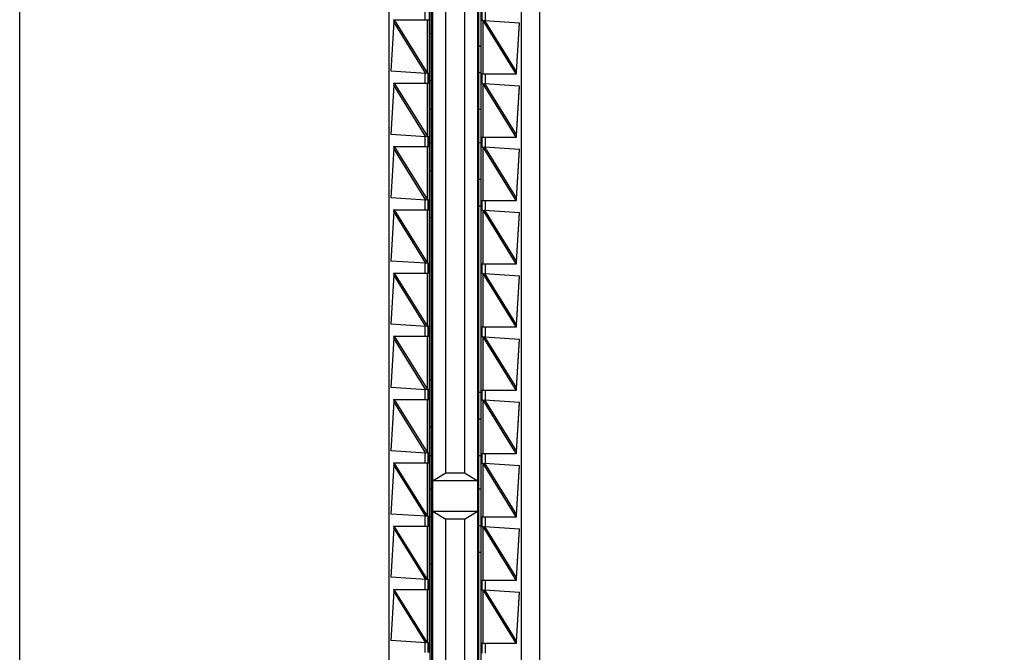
# Model space of a CAD drawing. Header units: inches. Extents: x 0 to 22, y 0 to 17.
# Tile 51 of 56: x 15.9 to 17.4, y 8.8 to 9.8. Entities that reach past the tile are written whole.
import ezdxf

# ---------------------------------------------------------------- set-up
doc = ezdxf.new("R2010")
doc.units = ezdxf.units.IN
doc.header["$LTSCALE"] = 1.21
doc.header["$MEASUREMENT"] = 0
doc.layers.get('0').update_dxf_attribs({"linetype": 'CONTINUOUS'})
doc.layers.add('DIMENSIONS', color=7, linetype='CONTINUOUS')
doc.styles.get("Standard").update_dxf_attribs({"font": 'txt', "width": 0.8})
doc.dimstyles.new('DIMSTYLE_2', dxfattribs={"dimtxt": 0.125, "dimasz": 0.18, "dimexe": 0.18, "dimexo": 0.0625, "dimgap": 0.09, "dimtad": 0, "dimtih": 1, "dimtoh": 1, "dimdec": 3, "dimzin": 4, "dimdsep": 46, "dimtxsty": 'STANDARD', "dimblk": '_FILLED', "dimblk1": '_FILLED', "dimblk2": '_FILLED', "dimcen": 0.09, "dimadec": 0, "dimazin": 0, "dimtp": 0.01, "dimtm": 0.01, "dimtfac": 1, "dimtdec": 3, "dimtofl": 0, "dimtmove": 0, "dimatfit": 3, "dimldrblk": '_FILLED', "dimfxl": 1, "dimtolj": 1, "dimtzin": 4, "dimarcsym": 0})

# ---------------------------------------------------------------- blocks, each defined once
blk = doc.blocks.new('*D17')
at = {"layer": 'DIMENSIONS', "color": 2, "linetype": 'CONTINUOUS'}
blk.add_line((16.0727, 11.5266), (16.0727, 12.1485), dxfattribs=at)
at = {"layer": 'DIMENSIONS', "color": 2, "linetype": 'CONTINUOUS', "insert": (16.0102, 12.211), "char_height": 0.125, "width": 1.225, "attachment_point": 1, "rotation": 90, "line_spacing_factor": 0.9}
blk.add_mtext('.502{\\Ftxt.shx;\\W1.000000;\\H0.125000; }[12.75]', dxfattribs=at)
blk = doc.blocks.new('_FILLED')
at = {"color": 0, "linetype": 'BYBLOCK'}
blk.add_solid([(0, 0), (-1, 0.1736), (-1, -0.1736)], dxfattribs=at)
blk = doc.blocks.new('*D19')
at = {"layer": 'DIMENSIONS', "color": 2, "linetype": 'CONTINUOUS'}
blk.add_line((16.2603, 11.339), (17.4052, 11.339), dxfattribs=at)
at = {"layer": 'DIMENSIONS', "color": 2, "linetype": 'CONTINUOUS', "insert": (17.4677, 11.4015), "char_height": 0.125, "width": 1.425, "attachment_point": 1, "line_spacing_factor": 0.9}
blk.add_mtext('4.822{\\Ftxt.shx;\\W1.000000;\\H0.125000; }[122.48]', dxfattribs=at)

msp = doc.modelspace()

# ---------------------------------------------------------------- linework, layer by layer
at = {"color": 7, "linetype": 'CONTINUOUS'}
for p, q in [((15.9377, 6.5222), (15.9377, 11.3338)), ((16.7177, 11.3338), (16.7177, 6.5222)), ((16.6247, 10.7075), (16.6247, 7.1485)), ((16.4917, 10.6564), (16.4917, 7.1997)), ((16.5577, 7.1985), (16.5577, 10.6575)), ((16.6907, 7.1997), (16.6907, 10.6564)), ((16.5534, 10.631), (16.5534, 7.225)), ((16.5557, 10.6285), (16.5557, 7.2285)), ((16.6267, 7.2275), (16.6267, 10.6275)), ((16.6297, 10.631), (16.6297, 7.225)), ((16.5774, 9.0953), (16.5774, 10.6075)), ((16.605, 10.6075), (16.605, 9.0953)), ((16.6317, 9.775), (16.6317, 9.79)), ((16.4989, 9.7732), (16.4944, 9.6991)), ((16.4988, 9.776), (16.5526, 9.776)), ((16.4988, 9.776), (16.499, 9.774)), ((16.4996, 9.776), (16.4989, 9.7732)), ((16.4989, 9.7735), (16.4989, 9.7732)), ((16.5506, 9.776), (16.5507, 9.7769)), ((16.6327, 9.775), (16.6297, 9.775)), ((16.6327, 9.775), (16.635, 9.7754)), ((16.635, 9.7754), (16.6878, 9.7719)), ((16.683, 9.6979), (16.6878, 9.7719)), ((16.683, 9.6975), (16.6878, 9.7713)), ((16.5557, 9.755), (16.5534, 9.755)), ((16.6267, 9.737), (16.6297, 9.737)), ((16.5473, 9.6957), (16.4944, 9.6991)), ((16.5496, 9.696), (16.5473, 9.6957)), ((16.5496, 9.696), (16.5526, 9.696)), ((16.5507, 9.6951), (16.5506, 9.696)), ((16.5507, 9.6951), (16.5507, 9.6819)), ((16.5507, 9.6819), (16.5507, 9.6951)), ((16.6267, 9.697), (16.6297, 9.697)), ((16.6297, 9.695), (16.6831, 9.695)), ((16.6317, 9.68), (16.6317, 9.695)), ((16.6823, 9.695), (16.683, 9.6979)), ((16.683, 9.6974), (16.683, 9.6975)), ((16.683, 9.6971), (16.683, 9.6974)), ((16.6831, 9.695), (16.683, 9.6971)), ((16.4989, 9.6782), (16.4944, 9.6041)), ((16.4988, 9.681), (16.5526, 9.681)), ((16.4988, 9.681), (16.499, 9.679)), ((16.4996, 9.681), (16.4989, 9.6782)), ((16.4989, 9.6785), (16.4989, 9.6782)), ((16.5506, 9.681), (16.5507, 9.6819)), ((16.5557, 9.6845), (16.5534, 9.6845)), ((16.6327, 9.68), (16.6297, 9.68)), ((16.6327, 9.68), (16.635, 9.6804)), ((16.635, 9.6804), (16.6878, 9.6769)), ((16.683, 9.6029), (16.6878, 9.6769)), ((16.683, 9.6025), (16.6878, 9.6763)), ((16.5534, 9.642), (16.5557, 9.642)), ((16.6267, 9.642), (16.6297, 9.642)), ((16.5473, 9.6007), (16.4944, 9.6041)), ((16.5496, 9.601), (16.5473, 9.6007)), ((16.5496, 9.601), (16.5526, 9.601)), ((16.5507, 9.6001), (16.5506, 9.601)), ((16.5507, 9.6001), (16.5507, 9.5869)), ((16.5507, 9.5869), (16.5507, 9.6001)), ((16.5534, 9.592), (16.5557, 9.592)), ((16.6267, 9.592), (16.6297, 9.592)), ((16.6297, 9.6), (16.6831, 9.6)), ((16.6317, 9.585), (16.6317, 9.6)), ((16.6823, 9.6), (16.683, 9.6029)), ((16.683, 9.6024), (16.683, 9.6025)), ((16.683, 9.6021), (16.683, 9.6024)), ((16.6831, 9.6), (16.683, 9.6021)), ((16.4989, 9.5832), (16.4944, 9.5091)), ((16.4988, 9.586), (16.5526, 9.586)), ((16.4988, 9.586), (16.499, 9.584)), ((16.4996, 9.586), (16.4989, 9.5832)), ((16.4989, 9.5835), (16.4989, 9.5832)), ((16.5506, 9.586), (16.5507, 9.5869)), ((16.6327, 9.585), (16.6297, 9.585)), ((16.6327, 9.585), (16.635, 9.5854)), ((16.635, 9.5854), (16.6878, 9.5819)), ((16.683, 9.5079), (16.6878, 9.5819)), ((16.683, 9.5075), (16.6878, 9.5813)), ((16.5557, 9.5495), (16.5534, 9.5495)), ((16.6267, 9.537), (16.6297, 9.537)), ((16.5473, 9.5057), (16.4944, 9.5091)), ((16.5496, 9.506), (16.5473, 9.5057)), ((16.5496, 9.506), (16.5526, 9.506)), ((16.5507, 9.5051), (16.5506, 9.506)), ((16.5507, 9.5051), (16.5507, 9.4919)), ((16.5507, 9.4919), (16.5507, 9.5051)), ((16.6297, 9.505), (16.6831, 9.505)), ((16.6317, 9.49), (16.6317, 9.505)), ((16.6823, 9.505), (16.683, 9.5079)), ((16.683, 9.5074), (16.683, 9.5075)), ((16.683, 9.5071), (16.683, 9.5074)), ((16.6831, 9.505), (16.683, 9.5071)), ((16.4989, 9.4882), (16.4944, 9.4141)), ((16.4988, 9.491), (16.5526, 9.491)), ((16.4988, 9.491), (16.499, 9.489)), ((16.4996, 9.491), (16.4989, 9.4882)), ((16.4989, 9.4885), (16.4989, 9.4882)), ((16.5506, 9.491), (16.5507, 9.4919)), ((16.6267, 9.497), (16.6297, 9.497)), ((16.6327, 9.49), (16.6297, 9.49)), ((16.6327, 9.49), (16.635, 9.4904)), ((16.635, 9.4904), (16.6878, 9.4869)), ((16.683, 9.4129), (16.6878, 9.4869)), ((16.683, 9.4125), (16.6878, 9.4863)), ((16.5557, 9.479), (16.5534, 9.479)), ((16.5473, 9.4107), (16.4944, 9.4141)), ((16.6823, 9.41), (16.683, 9.4129)), ((16.683, 9.4124), (16.683, 9.4125)), ((16.683, 9.4121), (16.683, 9.4124)), ((16.6831, 9.41), (16.683, 9.4121)), ((16.5496, 9.411), (16.5473, 9.4107)), ((16.5496, 9.411), (16.5526, 9.411)), ((16.5507, 9.4101), (16.5506, 9.411)), ((16.5506, 9.396), (16.5507, 9.3969)), ((16.5507, 9.4101), (16.5507, 9.3969)), ((16.5507, 9.3969), (16.5507, 9.4101)), ((16.6297, 9.41), (16.6831, 9.41)), ((16.6317, 9.395), (16.6317, 9.41)), ((16.4989, 9.3932), (16.4944, 9.3191)), ((16.4988, 9.396), (16.5526, 9.396)), ((16.4988, 9.396), (16.499, 9.394)), ((16.4996, 9.396), (16.4989, 9.3932)), ((16.4989, 9.3935), (16.4989, 9.3932)), ((16.6327, 9.395), (16.6297, 9.395)), ((16.6327, 9.395), (16.635, 9.3954)), ((16.635, 9.3954), (16.6878, 9.3919)), ((16.683, 9.3179), (16.6878, 9.3919)), ((16.683, 9.3175), (16.6878, 9.3913)), ((16.5473, 9.3157), (16.4944, 9.3191)), ((16.5496, 9.316), (16.5473, 9.3157)), ((16.5496, 9.316), (16.5526, 9.316)), ((16.5507, 9.3151), (16.5506, 9.316)), ((16.5507, 9.3151), (16.5507, 9.3019)), ((16.5507, 9.3019), (16.5507, 9.3151)), ((16.6297, 9.315), (16.6831, 9.315)), ((16.6317, 9.3), (16.6317, 9.315)), ((16.6823, 9.315), (16.683, 9.3179)), ((16.683, 9.3174), (16.683, 9.3175)), ((16.683, 9.3171), (16.683, 9.3174)), ((16.6831, 9.315), (16.683, 9.3171)), ((16.4989, 9.2982), (16.4944, 9.2241)), ((16.4988, 9.301), (16.5526, 9.301)), ((16.4988, 9.301), (16.499, 9.299)), ((16.4996, 9.301), (16.4989, 9.2982)), ((16.4989, 9.2985), (16.4989, 9.2982)), ((16.5506, 9.301), (16.5507, 9.3019)), ((16.6327, 9.3), (16.6297, 9.3)), ((16.6327, 9.3), (16.635, 9.3004)), ((16.635, 9.3004), (16.6878, 9.2969)), ((16.683, 9.2229), (16.6878, 9.2969)), ((16.683, 9.2225), (16.6878, 9.2963)), ((16.5557, 9.235), (16.5534, 9.235)), ((16.5473, 9.2207), (16.4944, 9.2241)), ((16.5496, 9.221), (16.5473, 9.2207)), ((16.5496, 9.221), (16.5526, 9.221)), ((16.5507, 9.2201), (16.5506, 9.221)), ((16.5507, 9.2201), (16.5507, 9.2069)), ((16.5507, 9.2069), (16.5507, 9.2201)), ((16.6297, 9.22), (16.6831, 9.22)), ((16.6317, 9.205), (16.6317, 9.22)), ((16.6823, 9.22), (16.683, 9.2229)), ((16.683, 9.2224), (16.683, 9.2225)), ((16.683, 9.2221), (16.683, 9.2224)), ((16.6831, 9.22), (16.683, 9.2221)), ((16.4988, 9.206), (16.5526, 9.206)), ((16.4988, 9.206), (16.499, 9.204)), ((16.4996, 9.206), (16.4989, 9.2032)), ((16.5506, 9.206), (16.5507, 9.2069)), ((16.6267, 9.217), (16.6297, 9.217)), ((16.6327, 9.205), (16.6297, 9.205)), ((16.6327, 9.205), (16.635, 9.2054)), ((16.635, 9.2054), (16.6878, 9.2019)), ((16.4989, 9.2032), (16.4944, 9.1291)), ((16.4989, 9.2035), (16.4989, 9.2032)), ((16.683, 9.1279), (16.6878, 9.2019)), ((16.683, 9.1275), (16.6878, 9.2013)), ((16.6267, 9.177), (16.6297, 9.177)), ((16.5557, 9.1645), (16.5534, 9.1645)), ((16.5473, 9.1257), (16.4944, 9.1291)), ((16.5496, 9.126), (16.5473, 9.1257)), ((16.5496, 9.126), (16.5526, 9.126)), ((16.5507, 9.1251), (16.5506, 9.126)), ((16.5507, 9.1251), (16.5507, 9.1119)), ((16.5507, 9.1119), (16.5507, 9.1251)), ((16.5534, 9.122), (16.5557, 9.122)), ((16.6267, 9.122), (16.6297, 9.122)), ((16.6297, 9.125), (16.6831, 9.125)), ((16.6317, 9.11), (16.6317, 9.125)), ((16.6823, 9.125), (16.683, 9.1279)), ((16.683, 9.1274), (16.683, 9.1275)), ((16.683, 9.1271), (16.683, 9.1274)), ((16.6831, 9.125), (16.683, 9.1271)), ((16.4989, 9.1082), (16.4944, 9.0341)), ((16.4988, 9.111), (16.5526, 9.111)), ((16.4988, 9.111), (16.499, 9.109)), ((16.4996, 9.111), (16.4989, 9.1082)), ((16.4989, 9.1085), (16.4989, 9.1082)), ((16.5506, 9.111), (16.5507, 9.1119)), ((16.6327, 9.11), (16.6297, 9.11)), ((16.6327, 9.11), (16.635, 9.1104)), ((16.635, 9.1104), (16.6878, 9.1069)), ((16.683, 9.0329), (16.6878, 9.1069)), ((16.683, 9.0325), (16.6878, 9.1063)), ((16.5774, 9.0953), (16.5581, 9.0841)), ((16.605, 9.0953), (16.5774, 9.0953)), ((16.6243, 9.0841), (16.605, 9.0953)), ((16.5534, 9.072), (16.5557, 9.072)), ((16.6247, 9.0841), (16.5577, 9.0841)), ((16.6267, 9.072), (16.6297, 9.072)), ((16.5473, 9.0307), (16.4944, 9.0341)), ((16.5496, 9.031), (16.5473, 9.0307)), ((16.5496, 9.031), (16.5526, 9.031)), ((16.5507, 9.0301), (16.5506, 9.031)), ((16.5507, 9.0301), (16.5507, 9.0169)), ((16.5507, 9.0169), (16.5507, 9.0301)), ((16.5557, 9.0295), (16.5534, 9.0295)), ((16.6243, 9.0377), (16.5581, 9.0377)), ((16.5581, 9.0377), (16.5774, 9.0265)), ((16.605, 9.0265), (16.6243, 9.0377)), ((16.6297, 9.03), (16.6831, 9.03)), ((16.6317, 9.015), (16.6317, 9.03)), ((16.6823, 9.03), (16.683, 9.0329)), ((16.683, 9.0324), (16.683, 9.0325)), ((16.683, 9.0321), (16.683, 9.0324)), ((16.6831, 9.03), (16.683, 9.0321)), ((16.4989, 9.0132), (16.4944, 8.9391)), ((16.4988, 9.016), (16.5526, 9.016)), ((16.4988, 9.016), (16.499, 9.014)), ((16.4996, 9.016), (16.4989, 9.0132)), ((16.4989, 9.0135), (16.4989, 9.0132)), ((16.5506, 9.016), (16.5507, 9.0169)), ((16.605, 9.0265), (16.5774, 9.0265)), ((16.5774, 7.2485), (16.5774, 9.0265)), ((16.605, 9.0265), (16.605, 7.2485)), ((16.6267, 9.017), (16.6297, 9.017)), ((16.6327, 9.015), (16.6297, 9.015)), ((16.6327, 9.015), (16.635, 9.0154)), ((16.635, 9.0154), (16.6878, 9.0119)), ((16.683, 8.9379), (16.6878, 9.0119)), ((16.683, 8.9375), (16.6878, 9.0113)), ((16.6267, 8.977), (16.6297, 8.977)), ((16.5557, 8.959), (16.5534, 8.959)), ((16.5473, 8.9357), (16.4944, 8.9391)), ((16.5496, 8.936), (16.5473, 8.9357)), ((16.5496, 8.936), (16.5526, 8.936)), ((16.5507, 8.9351), (16.5506, 8.936)), ((16.5507, 8.9351), (16.5507, 8.9219)), ((16.5507, 8.9219), (16.5507, 8.9351)), ((16.6297, 8.935), (16.6831, 8.935)), ((16.6317, 8.92), (16.6317, 8.935)), ((16.6823, 8.935), (16.683, 8.9379)), ((16.683, 8.9374), (16.683, 8.9375)), ((16.683, 8.9371), (16.683, 8.9374)), ((16.6831, 8.935), (16.683, 8.9371)), ((16.4989, 8.9182), (16.4944, 8.8441)), ((16.4988, 8.921), (16.5526, 8.921)), ((16.4988, 8.921), (16.499, 8.919)), ((16.4996, 8.921), (16.4989, 8.9182)), ((16.4989, 8.9185), (16.4989, 8.9182)), ((16.5506, 8.921), (16.5507, 8.9219)), ((16.6327, 8.92), (16.6297, 8.92)), ((16.6327, 8.92), (16.635, 8.9204)), ((16.635, 8.9204), (16.6878, 8.9169)), ((16.683, 8.8429), (16.6878, 8.9169)), ((16.683, 8.8425), (16.6878, 8.9163)), ((16.5473, 8.8407), (16.4944, 8.8441)), ((16.5496, 8.841), (16.5473, 8.8407)), ((16.5496, 8.841), (16.5526, 8.841)), ((16.5507, 8.8401), (16.5506, 8.841)), ((16.5507, 8.8401), (16.5507, 8.8269)), ((16.5507, 8.8269), (16.5507, 8.8401)), ((16.6297, 8.84), (16.6831, 8.84)), ((16.6317, 8.825), (16.6317, 8.84)), ((16.6823, 8.84), (16.683, 8.8429)), ((16.683, 8.8424), (16.683, 8.8425)), ((16.683, 8.8421), (16.683, 8.8424)), ((16.6831, 8.84), (16.683, 8.8421)), ((16.5506, 8.826), (16.5507, 8.8269))]:
    msp.add_line(p, q, dxfattribs=at)
at = {"color": 9, "linetype": 'CONTINUOUS'}
for p, q in [((16.5458, 9.7908), (16.5458, 9.776)), ((16.6366, 9.7753), (16.6366, 9.79)), ((16.5473, 9.6957), (16.4989, 9.7732)), ((16.4996, 9.776), (16.5497, 9.6959)), ((16.5497, 9.6959), (16.5497, 9.776)), ((16.5526, 9.696), (16.5526, 9.776)), ((16.6326, 9.7752), (16.6326, 9.695)), ((16.6326, 9.7752), (16.6823, 9.695)), ((16.635, 9.7754), (16.683, 9.6979)), ((16.5458, 9.6958), (16.5458, 9.681)), ((16.6366, 9.6803), (16.6366, 9.695)), ((16.5473, 9.6007), (16.4989, 9.6782)), ((16.4996, 9.681), (16.5497, 9.6009)), ((16.5497, 9.6009), (16.5497, 9.681)), ((16.5526, 9.601), (16.5526, 9.681)), ((16.6326, 9.6802), (16.6326, 9.6)), ((16.6326, 9.6802), (16.6823, 9.6)), ((16.635, 9.6804), (16.683, 9.6029)), ((16.5458, 9.6008), (16.5458, 9.586)), ((16.6366, 9.5853), (16.6366, 9.6)), ((16.5473, 9.5057), (16.4989, 9.5832)), ((16.4996, 9.586), (16.5497, 9.5059)), ((16.5497, 9.5059), (16.5497, 9.586)), ((16.5526, 9.506), (16.5526, 9.586)), ((16.6326, 9.5852), (16.6326, 9.505)), ((16.6326, 9.5852), (16.6823, 9.505)), ((16.635, 9.5854), (16.683, 9.5079)), ((16.5458, 9.5058), (16.5458, 9.491)), ((16.6366, 9.4903), (16.6366, 9.505)), ((16.5473, 9.4107), (16.4989, 9.4882)), ((16.4996, 9.491), (16.5497, 9.4109)), ((16.5497, 9.4109), (16.5497, 9.491)), ((16.5526, 9.411), (16.5526, 9.491)), ((16.6326, 9.4902), (16.6326, 9.41)), ((16.6326, 9.4902), (16.6823, 9.41)), ((16.635, 9.4904), (16.683, 9.4129)), ((16.5458, 9.4108), (16.5458, 9.396)), ((16.6366, 9.3953), (16.6366, 9.41)), ((16.5473, 9.3157), (16.4989, 9.3932)), ((16.4996, 9.396), (16.5497, 9.3159)), ((16.5497, 9.3159), (16.5497, 9.396)), ((16.5526, 9.316), (16.5526, 9.396)), ((16.6326, 9.3952), (16.6326, 9.315)), ((16.6326, 9.3952), (16.6823, 9.315)), ((16.635, 9.3954), (16.683, 9.3179)), ((16.5458, 9.3158), (16.5458, 9.301)), ((16.6366, 9.3003), (16.6366, 9.315)), ((16.5473, 9.2207), (16.4989, 9.2982)), ((16.4996, 9.301), (16.5497, 9.2209)), ((16.5497, 9.2209), (16.5497, 9.301)), ((16.5526, 9.221), (16.5526, 9.301)), ((16.6326, 9.3002), (16.6326, 9.22)), ((16.6326, 9.3002), (16.6823, 9.22)), ((16.635, 9.3004), (16.683, 9.2229)), ((16.5458, 9.2208), (16.5458, 9.206)), ((16.6366, 9.2053), (16.6366, 9.22)), ((16.4996, 9.206), (16.5497, 9.1259)), ((16.5497, 9.1259), (16.5497, 9.206)), ((16.5526, 9.126), (16.5526, 9.206)), ((16.6326, 9.2052), (16.6326, 9.125)), ((16.6326, 9.2052), (16.6823, 9.125)), ((16.635, 9.2054), (16.683, 9.1279)), ((16.5473, 9.1257), (16.4989, 9.2032)), ((16.5458, 9.1258), (16.5458, 9.111)), ((16.6366, 9.1103), (16.6366, 9.125)), ((16.5473, 9.0307), (16.4989, 9.1082)), ((16.5497, 9.0309), (16.4996, 9.111)), ((16.5497, 9.0309), (16.5497, 9.111)), ((16.5526, 9.031), (16.5526, 9.111)), ((16.6326, 9.1102), (16.6326, 9.03)), ((16.6326, 9.1102), (16.6823, 9.03)), ((16.635, 9.1104), (16.683, 9.0329)), ((16.5458, 9.0308), (16.5458, 9.016)), ((16.6366, 9.0153), (16.6366, 9.03)), ((16.5473, 8.9357), (16.4989, 9.0132)), ((16.5497, 8.9359), (16.4996, 9.016)), ((16.5497, 8.9359), (16.5497, 9.016)), ((16.5526, 8.936), (16.5526, 9.016)), ((16.6326, 9.0152), (16.6326, 8.935)), ((16.6326, 9.0152), (16.6823, 8.935)), ((16.635, 9.0154), (16.683, 8.9379)), ((16.5458, 8.9358), (16.5458, 8.921)), ((16.6366, 8.9203), (16.6366, 8.935)), ((16.5473, 8.8407), (16.4989, 8.9182)), ((16.5497, 8.8409), (16.4996, 8.921)), ((16.5497, 8.8409), (16.5497, 8.921)), ((16.5526, 8.841), (16.5526, 8.921)), ((16.6326, 8.9202), (16.6326, 8.84)), ((16.6326, 8.9202), (16.6823, 8.84)), ((16.635, 8.9204), (16.683, 8.8429)), ((16.5458, 8.8408), (16.5458, 8.826)), ((16.6366, 8.8253), (16.6366, 8.84))]:
    msp.add_line(p, q, dxfattribs=at)
at = {"color": 7, "linetype": 'CONTINUOUS'}
for points in [[(16.499, 9.774), (16.499, 9.7738), (16.4989, 9.7735)], [(16.499, 9.679), (16.499, 9.6788), (16.4989, 9.6785)], [(16.499, 9.584), (16.499, 9.5838), (16.4989, 9.5835)], [(16.499, 9.489), (16.499, 9.4888), (16.4989, 9.4885)], [(16.499, 9.394), (16.499, 9.3938), (16.4989, 9.3935)], [(16.499, 9.299), (16.499, 9.2988), (16.4989, 9.2985)], [(16.499, 9.204), (16.499, 9.2038), (16.4989, 9.2035)], [(16.499, 9.109), (16.499, 9.1088), (16.4989, 9.1085)], [(16.499, 9.014), (16.499, 9.0138), (16.4989, 9.0135)], [(16.499, 8.919), (16.499, 8.9188), (16.4989, 8.9185)]]:
    msp.add_lwpolyline(points, dxfattribs=at)
for points in [[(16.5526, 9.776), (16.5526, 9.776), (16.5526, 9.776), (16.5526, 9.776), (16.5527, 9.776), (16.5527, 9.776), (16.5527, 9.776), (16.5527, 9.7761), (16.5527, 9.7761), (16.5527, 9.7762), (16.5527, 9.7762), (16.5527, 9.7763), (16.5527, 9.7765), (16.5527, 9.7766), (16.5527, 9.7767), (16.5527, 9.7769), (16.5527, 9.7771), (16.5527, 9.7774), (16.5527, 9.7777), (16.5527, 9.7782), (16.5527, 9.7788), (16.5528, 9.7794), (16.5528, 9.78), (16.5528, 9.7807), (16.5528, 9.7813), (16.5528, 9.7823), (16.5528, 9.7835), (16.5528, 9.7847), (16.5528, 9.7857), (16.5528, 9.7864), (16.5528, 9.787), (16.5528, 9.7877), (16.5527, 9.7883), (16.5527, 9.7888), (16.5527, 9.7893), (16.5527, 9.7897), (16.5527, 9.7899), (16.5527, 9.7901), (16.5527, 9.7903), (16.5527, 9.7904), (16.5527, 9.7906), (16.5527, 9.7907), (16.5527, 9.7908), (16.5527, 9.7909), (16.5527, 9.7909), (16.5527, 9.791), (16.5527, 9.791), (16.5527, 9.791), (16.5527, 9.791), (16.5526, 9.791), (16.5526, 9.791), (16.5526, 9.791), (16.5526, 9.791)], [(16.5526, 9.681), (16.5526, 9.681), (16.5526, 9.681), (16.5526, 9.681), (16.5527, 9.681), (16.5527, 9.681), (16.5527, 9.681), (16.5527, 9.6811), (16.5527, 9.6811), (16.5527, 9.6812), (16.5527, 9.6812), (16.5527, 9.6813), (16.5527, 9.6815), (16.5527, 9.6816), (16.5527, 9.6817), (16.5527, 9.6819), (16.5527, 9.6821), (16.5527, 9.6824), (16.5527, 9.6827), (16.5527, 9.6832), (16.5527, 9.6838), (16.5528, 9.6844), (16.5528, 9.685), (16.5528, 9.6857), (16.5528, 9.6863), (16.5528, 9.6873), (16.5528, 9.6885), (16.5528, 9.6897), (16.5528, 9.6907), (16.5528, 9.6914), (16.5528, 9.692), (16.5528, 9.6927), (16.5527, 9.6933), (16.5527, 9.6938), (16.5527, 9.6943), (16.5527, 9.6947), (16.5527, 9.6949), (16.5527, 9.6951), (16.5527, 9.6953), (16.5527, 9.6954), (16.5527, 9.6956), (16.5527, 9.6957), (16.5527, 9.6958), (16.5527, 9.6959), (16.5527, 9.6959), (16.5527, 9.696), (16.5527, 9.696), (16.5527, 9.696), (16.5527, 9.696), (16.5526, 9.696), (16.5526, 9.696), (16.5526, 9.696), (16.5526, 9.696)], [(16.5526, 9.586), (16.5526, 9.586), (16.5526, 9.586), (16.5526, 9.586), (16.5527, 9.586), (16.5527, 9.586), (16.5527, 9.586), (16.5527, 9.5861), (16.5527, 9.5861), (16.5527, 9.5862), (16.5527, 9.5862), (16.5527, 9.5863), (16.5527, 9.5865), (16.5527, 9.5866), (16.5527, 9.5867), (16.5527, 9.5869), (16.5527, 9.5871), (16.5527, 9.5874), (16.5527, 9.5877), (16.5527, 9.5882), (16.5527, 9.5888), (16.5528, 9.5894), (16.5528, 9.59), (16.5528, 9.5907), (16.5528, 9.5913), (16.5528, 9.5923), (16.5528, 9.5935), (16.5528, 9.5947), (16.5528, 9.5957), (16.5528, 9.5964), (16.5528, 9.597), (16.5528, 9.5977), (16.5527, 9.5983), (16.5527, 9.5988), (16.5527, 9.5993), (16.5527, 9.5997), (16.5527, 9.5999), (16.5527, 9.6001), (16.5527, 9.6003), (16.5527, 9.6004), (16.5527, 9.6006), (16.5527, 9.6007), (16.5527, 9.6008), (16.5527, 9.6009), (16.5527, 9.6009), (16.5527, 9.601), (16.5527, 9.601), (16.5527, 9.601), (16.5527, 9.601), (16.5526, 9.601), (16.5526, 9.601), (16.5526, 9.601), (16.5526, 9.601)], [(16.5526, 9.491), (16.5526, 9.491), (16.5526, 9.491), (16.5526, 9.491), (16.5527, 9.491), (16.5527, 9.491), (16.5527, 9.491), (16.5527, 9.4911), (16.5527, 9.4911), (16.5527, 9.4912), (16.5527, 9.4912), (16.5527, 9.4913), (16.5527, 9.4915), (16.5527, 9.4916), (16.5527, 9.4917), (16.5527, 9.4919), (16.5527, 9.4921), (16.5527, 9.4924), (16.5527, 9.4927), (16.5527, 9.4932), (16.5527, 9.4938), (16.5528, 9.4944), (16.5528, 9.495), (16.5528, 9.4957), (16.5528, 9.4963), (16.5528, 9.4973), (16.5528, 9.4985), (16.5528, 9.4997), (16.5528, 9.5007), (16.5528, 9.5014), (16.5528, 9.502), (16.5528, 9.5027), (16.5527, 9.5033), (16.5527, 9.5038), (16.5527, 9.5043), (16.5527, 9.5047), (16.5527, 9.5049), (16.5527, 9.5051), (16.5527, 9.5053), (16.5527, 9.5054), (16.5527, 9.5056), (16.5527, 9.5057), (16.5527, 9.5058), (16.5527, 9.5059), (16.5527, 9.5059), (16.5527, 9.506), (16.5527, 9.506), (16.5527, 9.506), (16.5527, 9.506), (16.5526, 9.506), (16.5526, 9.506), (16.5526, 9.506), (16.5526, 9.506)], [(16.5526, 9.396), (16.5526, 9.396), (16.5526, 9.396), (16.5526, 9.396), (16.5527, 9.396), (16.5527, 9.396), (16.5527, 9.396), (16.5527, 9.3961), (16.5527, 9.3961), (16.5527, 9.3962), (16.5527, 9.3962), (16.5527, 9.3963), (16.5527, 9.3965), (16.5527, 9.3966), (16.5527, 9.3967), (16.5527, 9.3969), (16.5527, 9.3971), (16.5527, 9.3974), (16.5527, 9.3977), (16.5527, 9.3982), (16.5527, 9.3988), (16.5528, 9.3994), (16.5528, 9.4), (16.5528, 9.4007), (16.5528, 9.4013), (16.5528, 9.4023), (16.5528, 9.4035), (16.5528, 9.4047), (16.5528, 9.4057), (16.5528, 9.4064), (16.5528, 9.407), (16.5528, 9.4077), (16.5527, 9.4083), (16.5527, 9.4088), (16.5527, 9.4093), (16.5527, 9.4097), (16.5527, 9.4099), (16.5527, 9.4101), (16.5527, 9.4103), (16.5527, 9.4104), (16.5527, 9.4106), (16.5527, 9.4107), (16.5527, 9.4108), (16.5527, 9.4109), (16.5527, 9.4109), (16.5527, 9.411), (16.5527, 9.411), (16.5527, 9.411), (16.5527, 9.411), (16.5526, 9.411), (16.5526, 9.411), (16.5526, 9.411), (16.5526, 9.411)], [(16.5526, 9.301), (16.5526, 9.301), (16.5526, 9.301), (16.5526, 9.301), (16.5527, 9.301), (16.5527, 9.301), (16.5527, 9.301), (16.5527, 9.3011), (16.5527, 9.3011), (16.5527, 9.3012), (16.5527, 9.3012), (16.5527, 9.3013), (16.5527, 9.3015), (16.5527, 9.3016), (16.5527, 9.3017), (16.5527, 9.3019), (16.5527, 9.3021), (16.5527, 9.3024), (16.5527, 9.3027), (16.5527, 9.3032), (16.5527, 9.3038), (16.5528, 9.3044), (16.5528, 9.305), (16.5528, 9.3057), (16.5528, 9.3063), (16.5528, 9.3073), (16.5528, 9.3085), (16.5528, 9.3097), (16.5528, 9.3107), (16.5528, 9.3114), (16.5528, 9.312), (16.5528, 9.3127), (16.5527, 9.3133), (16.5527, 9.3138), (16.5527, 9.3143), (16.5527, 9.3147), (16.5527, 9.3149), (16.5527, 9.3151), (16.5527, 9.3153), (16.5527, 9.3154), (16.5527, 9.3156), (16.5527, 9.3157), (16.5527, 9.3158), (16.5527, 9.3159), (16.5527, 9.3159), (16.5527, 9.316), (16.5527, 9.316), (16.5527, 9.316), (16.5527, 9.316), (16.5526, 9.316), (16.5526, 9.316), (16.5526, 9.316), (16.5526, 9.316)], [(16.5526, 9.206), (16.5526, 9.206), (16.5526, 9.206), (16.5526, 9.206), (16.5527, 9.206), (16.5527, 9.206), (16.5527, 9.206), (16.5527, 9.2061), (16.5527, 9.2061), (16.5527, 9.2062), (16.5527, 9.2062), (16.5527, 9.2063), (16.5527, 9.2065), (16.5527, 9.2066), (16.5527, 9.2067), (16.5527, 9.2069), (16.5527, 9.2071), (16.5527, 9.2074), (16.5527, 9.2077), (16.5527, 9.2082), (16.5527, 9.2088), (16.5528, 9.2094), (16.5528, 9.21), (16.5528, 9.2107), (16.5528, 9.2113), (16.5528, 9.2123), (16.5528, 9.2135), (16.5528, 9.2147), (16.5528, 9.2157), (16.5528, 9.2164), (16.5528, 9.217), (16.5528, 9.2177), (16.5527, 9.2183), (16.5527, 9.2188), (16.5527, 9.2193), (16.5527, 9.2197), (16.5527, 9.2199), (16.5527, 9.2201), (16.5527, 9.2203), (16.5527, 9.2204), (16.5527, 9.2206), (16.5527, 9.2207), (16.5527, 9.2208), (16.5527, 9.2209), (16.5527, 9.2209), (16.5527, 9.221), (16.5527, 9.221), (16.5527, 9.221), (16.5527, 9.221), (16.5526, 9.221), (16.5526, 9.221), (16.5526, 9.221), (16.5526, 9.221)], [(16.5526, 9.111), (16.5526, 9.111), (16.5526, 9.111), (16.5526, 9.111), (16.5527, 9.111), (16.5527, 9.111), (16.5527, 9.111), (16.5527, 9.1111), (16.5527, 9.1111), (16.5527, 9.1112), (16.5527, 9.1112), (16.5527, 9.1113), (16.5527, 9.1115), (16.5527, 9.1116), (16.5527, 9.1117), (16.5527, 9.1119), (16.5527, 9.1121), (16.5527, 9.1124), (16.5527, 9.1127), (16.5527, 9.1132), (16.5527, 9.1138), (16.5528, 9.1144), (16.5528, 9.115), (16.5528, 9.1157), (16.5528, 9.1163), (16.5528, 9.1173), (16.5528, 9.1185), (16.5528, 9.1197), (16.5528, 9.1207), (16.5528, 9.1214), (16.5528, 9.122), (16.5528, 9.1227), (16.5527, 9.1233), (16.5527, 9.1238), (16.5527, 9.1243), (16.5527, 9.1247), (16.5527, 9.1249), (16.5527, 9.1251), (16.5527, 9.1253), (16.5527, 9.1254), (16.5527, 9.1256), (16.5527, 9.1257), (16.5527, 9.1258), (16.5527, 9.1259), (16.5527, 9.1259), (16.5527, 9.126), (16.5527, 9.126), (16.5527, 9.126), (16.5527, 9.126), (16.5526, 9.126), (16.5526, 9.126), (16.5526, 9.126), (16.5526, 9.126)], [(16.5526, 9.016), (16.5526, 9.016), (16.5526, 9.016), (16.5526, 9.016), (16.5527, 9.016), (16.5527, 9.016), (16.5527, 9.016), (16.5527, 9.0161), (16.5527, 9.0161), (16.5527, 9.0162), (16.5527, 9.0162), (16.5527, 9.0163), (16.5527, 9.0165), (16.5527, 9.0166), (16.5527, 9.0167), (16.5527, 9.0169), (16.5527, 9.0171), (16.5527, 9.0174), (16.5527, 9.0177), (16.5527, 9.0182), (16.5527, 9.0188), (16.5528, 9.0194), (16.5528, 9.02), (16.5528, 9.0207), (16.5528, 9.0213), (16.5528, 9.0223), (16.5528, 9.0235), (16.5528, 9.0247), (16.5528, 9.0257), (16.5528, 9.0264), (16.5528, 9.027), (16.5528, 9.0277), (16.5527, 9.0283), (16.5527, 9.0288), (16.5527, 9.0293), (16.5527, 9.0297), (16.5527, 9.0299), (16.5527, 9.0301), (16.5527, 9.0303), (16.5527, 9.0304), (16.5527, 9.0306), (16.5527, 9.0307), (16.5527, 9.0308), (16.5527, 9.0309), (16.5527, 9.0309), (16.5527, 9.031), (16.5527, 9.031), (16.5527, 9.031), (16.5527, 9.031), (16.5526, 9.031), (16.5526, 9.031), (16.5526, 9.031), (16.5526, 9.031)], [(16.5526, 8.921), (16.5526, 8.921), (16.5526, 8.921), (16.5526, 8.921), (16.5527, 8.921), (16.5527, 8.921), (16.5527, 8.921), (16.5527, 8.9211), (16.5527, 8.9211), (16.5527, 8.9212), (16.5527, 8.9212), (16.5527, 8.9213), (16.5527, 8.9215), (16.5527, 8.9216), (16.5527, 8.9217), (16.5527, 8.9219), (16.5527, 8.9221), (16.5527, 8.9224), (16.5527, 8.9227), (16.5527, 8.9232), (16.5527, 8.9238), (16.5528, 8.9244), (16.5528, 8.925), (16.5528, 8.9257), (16.5528, 8.9263), (16.5528, 8.9273), (16.5528, 8.9285), (16.5528, 8.9297), (16.5528, 8.9307), (16.5528, 8.9314), (16.5528, 8.932), (16.5528, 8.9327), (16.5527, 8.9333), (16.5527, 8.9338), (16.5527, 8.9343), (16.5527, 8.9347), (16.5527, 8.9349), (16.5527, 8.9351), (16.5527, 8.9353), (16.5527, 8.9354), (16.5527, 8.9356), (16.5527, 8.9357), (16.5527, 8.9358), (16.5527, 8.9359), (16.5527, 8.9359), (16.5527, 8.936), (16.5527, 8.936), (16.5527, 8.936), (16.5527, 8.936), (16.5526, 8.936), (16.5526, 8.936), (16.5526, 8.936), (16.5526, 8.936)], [(16.5526, 8.826), (16.5526, 8.826), (16.5526, 8.826), (16.5526, 8.826), (16.5527, 8.826), (16.5527, 8.826), (16.5527, 8.826), (16.5527, 8.8261), (16.5527, 8.8261), (16.5527, 8.8262), (16.5527, 8.8262), (16.5527, 8.8263), (16.5527, 8.8265), (16.5527, 8.8266), (16.5527, 8.8267), (16.5527, 8.8269), (16.5527, 8.8271), (16.5527, 8.8274), (16.5527, 8.8277), (16.5527, 8.8282), (16.5527, 8.8288), (16.5528, 8.8294), (16.5528, 8.83), (16.5528, 8.8307), (16.5528, 8.8313), (16.5528, 8.8323), (16.5528, 8.8335), (16.5528, 8.8347), (16.5528, 8.8357), (16.5528, 8.8364), (16.5528, 8.837), (16.5528, 8.8377), (16.5527, 8.8383), (16.5527, 8.8388), (16.5527, 8.8393), (16.5527, 8.8397), (16.5527, 8.8399), (16.5527, 8.8401), (16.5527, 8.8403), (16.5527, 8.8404), (16.5527, 8.8406), (16.5527, 8.8407), (16.5527, 8.8408), (16.5527, 8.8409), (16.5527, 8.8409), (16.5527, 8.841), (16.5527, 8.841), (16.5527, 8.841), (16.5527, 8.841), (16.5526, 8.841), (16.5526, 8.841), (16.5526, 8.841), (16.5526, 8.841)]]:
    msp.add_open_spline(points, degree=3, knots=[0, 0, 0, 0, 0.000262, 0.000478, 0.000762, 0.001117, 0.001544, 0.002618, 0.005649, 0.009863, 0.015252, 0.021806, 0.029509, 0.038344, 0.04829, 0.059322, 0.071416, 0.084541, 0.113757, 0.146691, 0.183026, 0.222412, 0.26447, 0.308796, 0.354963, 0.402526, 0.5, 0.597474, 0.645037, 0.691204, 0.73553, 0.777588, 0.816974, 0.853309, 0.886243, 0.915459, 0.928584, 0.940678, 0.95171, 0.961656, 0.970491, 0.978194, 0.984748, 0.990137, 0.994351, 0.997382, 0.998456, 0.998883, 0.999238, 0.999522, 0.999738, 1, 1, 1, 1], dxfattribs=at)

# ---------------------------------------------------------------- dimensions: what is measured, and where the dimension line sits
at = {"layer": 'DIMENSIONS', "color": 2, "linetype": 'CONTINUOUS'}
for feature_location, offset, dtype, origin, picture, middle in [((16.0727, 11.5266), (0, 0.6219), 1, (16.5747, 6.517), '*D17', (16.0727, 12.8235)), ((16.2603, 11.339), (1.1449, 0), 0, (16.6998, 6.517), '*D19', (18.1802, 11.339))]:
    dim = msp.add_ordinate_dim(feature_location=feature_location, offset=offset, dtype=dtype, origin=origin, dimstyle='DIMSTYLE_2', dxfattribs=at)
    dim.commit()
    dim.dimension.update_dxf_attribs({"geometry": picture, "text_midpoint": middle})

doc.saveas('drawing.dxf')
